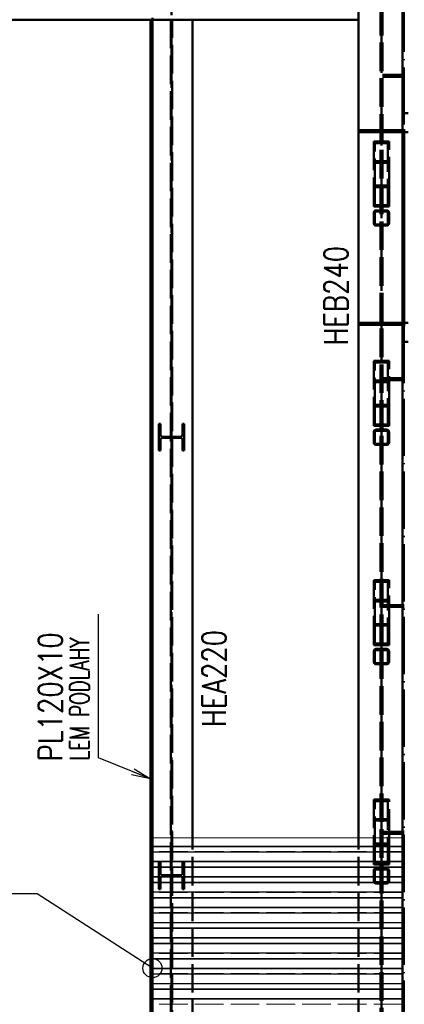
# Paper-space layout 'Layout1' of a CAD drawing. Extents: x -2 to 1033, y -36 to 596.
# Tile 45 of 89: x 374 to 415, y 84 to 188. Entities that reach past the tile are written whole.
import ezdxf

# ---------------------------------------------------------------- set-up
doc = ezdxf.new("R2010")
doc.units = 0
doc.linetypes.add('ACAD_ISO02W100', pattern=[15, 12, -3])
doc.linetypes.add('ACAD_ISO04W100', pattern=[30.5, 24, -3, 0.5, -3])
doc.layers.get('0').update_dxf_attribs({"linetype": 'CONTINUOUS'})
doc.layers.get('DEFPOINTS').update_dxf_attribs({"color": 132, "linetype": 'CONTINUOUS'})
for name, color, linetype, lineweight in [('SS_2.ET-HALA_TaO-VESTAVBA_A1÷B2-P.NOSNIK', 172, 'CONTINUOUS', 50), ('SS_2.ET-HALA_TaO-VESTAVBA_A1÷B2-PODLAHA_LEM', 102, 'CONTINUOUS', 50), ('SS_2.ET-HALA_TaO-VESTAVBA_A1÷B2-SCHODISTE', 14, 'CONTINUOUS', 50), ('SS_2.ET-HALA_TaO-VESTAVBA_A1÷B2-TRAPEZ.PLECH', 153, 'CONTINUOUS', 18), ('SS_2.ET-HALA_TaO-VESTAVBA_A1÷B2-VAZBA', 200, 'CONTINUOUS', 50), ('SS_2.ET-HALA_TaO-VESTAVBA_A1÷B2-ZABRADLI', 30, 'CONTINUOUS', 50), ('SS_KOTY', 3, 'CONTINUOUS', 25), ('SS_POPIS_PROFILU', 13, 'CONTINUOUS', 25)]:
    doc.layers.add(name, color=color, linetype=linetype, lineweight=lineweight)
doc.styles.add('ROMANS', font='romans.shx', dxfattribs={"width": 0.8})
doc.styles.add('romans.shx', font='romans.shx', dxfattribs={"height": 5})
doc.dimstyles.new('A-1_(2.5)_50AS', dxfattribs={"dimtxt": 2.5, "dimasz": 2, "dimexe": 1, "dimexo": 2, "dimgap": 0, "dimtad": 0, "dimdec": 1, "dimlfac": 50, "dimrnd": 1, "dimtxsty": 'ROMANS', "dimblk1": 'OBLIQUE', "dimblk2": 'OBLIQUE', "dimsah": 1, "dimcen": 2, "dimclrd": 256, "dimclre": 256, "dimclrt": 256, "dimadec": 1, "dimazin": 2, "dimtfac": 0.714286, "dimtdec": 1, "dimtmove": 0, "dimatfit": 3, "dimldrblk": 'OPEN', "dimfxl": 1, "dimtvp": 1.142857, "dimtfill": 1, "dimtolj": 1, "dimlwd": -1, "dimlwe": -1, "dimarcsym": 0})

# ---------------------------------------------------------------- blocks, each defined once
blk = doc.blocks.new('_Oblique')
at = {"color": 0, "linetype": 'ByBlock', "lineweight": -2}
blk.add_line((-0.5, -0.5), (0.5, 0.5), dxfattribs=at)
blk = doc.blocks.new('*D29')
at = {"layer": 'DEFPOINTS', "color": 0, "transparency": 16777216}
for p in [(422.29, 335.36), (412.29, 302.39, -6039.2), (422.29, 175.79, -6036.8)]:
    blk.add_point(p, dxfattribs=at)
at = {"layer": 'SS_KOTY', "transparency": 16777216}
for p, q in [((412.29, 304.39), (412.29, 336.36)), ((422.29, 177.79), (422.29, 336.36)), ((412.29, 335.36), (422.29, 335.36))]:
    blk.add_line(p, q, dxfattribs=at)
at = {"layer": 'SS_KOTY', "transparency": 16777216, "xscale": 2, "yscale": 2, "zscale": 2, "rotation": 180}
blk.add_blockref('_Oblique', (412.29, 335.36), dxfattribs=at)
at = {"layer": 'SS_KOTY', "transparency": 16777216, "xscale": 2, "yscale": 2, "zscale": 2}
blk.add_blockref('_Oblique', (422.29, 335.36), dxfattribs=at)
at = {"layer": 'SS_KOTY', "transparency": 16777216, "insert": (417.29, 338.22), "char_height": 2.5, "attachment_point": 5, "style": 'ROMANS', "bg_fill": 3, "box_fill_scale": 1.1, "bg_fill_color": 256, "bg_fill_true_color": 13158600, "bg_fill_transparency": 0}
blk.add_mtext('\\A1;500', dxfattribs=at)
blk = doc.blocks.new('_OPEN')
at = {"color": 0, "linetype": 'ByBlock'}
for p, q in [((-1, 0.167), (0, 0)), ((0, 0), (-1, -0.167)), ((0, 0), (-1, 0))]:
    blk.add_line(p, q, dxfattribs=at)
blk = doc.blocks.new('*D31')
at = {"layer": 'DEFPOINTS', "color": 0, "transparency": 16777216}
for p in [(412.29, 302.39, -6039.2), (489.07, 302.39), (412.29, 74.79, -6039.2)]:
    blk.add_point(p, dxfattribs=at)
at = {"layer": 'SS_KOTY', "transparency": 16777216}
for p, q in [((414.29, 302.39), (490.07, 302.39)), ((489.07, 74.79), (489.07, 302.39)), ((414.29, 74.79), (490.07, 74.79))]:
    blk.add_line(p, q, dxfattribs=at)
at = {"layer": 'SS_KOTY', "transparency": 16777216, "xscale": 2, "yscale": 2, "zscale": 2}
for p, rotation in [((489.07, 302.39), 90), ((489.07, 74.79), 270)]:
    blk.add_blockref('_Oblique', p, dxfattribs=dict(at, rotation=rotation))
at = {"layer": 'SS_KOTY', "transparency": 16777216, "insert": (486.21, 188.59), "char_height": 2.5, "attachment_point": 5, "rotation": 90, "style": 'ROMANS', "bg_fill": 3, "box_fill_scale": 1.1, "bg_fill_color": 256, "bg_fill_true_color": 13158600, "bg_fill_transparency": 0}
blk.add_mtext('\\A1;11380', dxfattribs=at)
blk = doc.blocks.new('*D44')
at = {"layer": 'DEFPOINTS', "color": 0, "transparency": 16777216}
for p in [(412.29, 189.79, -6039.2), (483.07, 189.79), (442.29, 175.79, -6036.9)]:
    blk.add_point(p, dxfattribs=at)
at = {"layer": 'SS_KOTY', "transparency": 16777216}
for p, q in [((414.29, 189.79), (484.07, 189.79)), ((483.07, 175.79), (483.07, 189.79)), ((444.29, 175.79), (484.07, 175.79))]:
    blk.add_line(p, q, dxfattribs=at)
at = {"layer": 'SS_KOTY', "transparency": 16777216, "xscale": 2, "yscale": 2, "zscale": 2}
for p, rotation in [((483.07, 189.79), 90), ((483.07, 175.79), 270)]:
    blk.add_blockref('_Oblique', p, dxfattribs=dict(at, rotation=rotation))
at = {"layer": 'SS_KOTY', "transparency": 16777216, "insert": (480.21, 182.79), "char_height": 2.5, "attachment_point": 5, "rotation": 90, "style": 'ROMANS', "bg_fill": 3, "box_fill_scale": 1.1, "bg_fill_color": 256, "bg_fill_true_color": 13158600, "bg_fill_transparency": 0}
blk.add_mtext('\\A1;700', dxfattribs=at)

psp = doc.layouts.get("Layout1")

# ---------------------------------------------------------------- linework, layer by layer
at = {"layer": 'SS_2.ET-HALA_TaO-VESTAVBA_A1÷B2-P.NOSNIK', "color": 1, "linetype": 'Continuous', "ltscale": 0.25}
for p, q in [((409.8906, 187.5914), (409.8906, 191.9914)), ((388.2907, 187.5914), (409.8906, 187.5914)), ((392.4907, 101.7914), (392.4907, 187.5914))]:
    psp.add_line(p, q, dxfattribs=at)
at = {"layer": 'SS_2.ET-HALA_TaO-VESTAVBA_A1÷B2-P.NOSNIK', "color": 7, "linetype": 'ACAD_ISO04W100', "ltscale": 0.25}
psp.add_line((390.2907, 43.1914), (390.2907, 189.7914), dxfattribs=at)
at = {"layer": 'SS_2.ET-HALA_TaO-VESTAVBA_A1÷B2-P.NOSNIK', "color": 3, "linetype": 'ACAD_ISO02W100', "ltscale": 0.25}
for p, q in [((390.2207, 187.5914), (390.2207, 43.1914)), ((390.3607, 43.1914), (390.3607, 187.5914)), ((389.1307, 145.1914), (388.9607, 145.1914)), ((388.9607, 142.3914), (388.9607, 145.1914)), ((389.1307, 145.1914), (389.1307, 144.0864)), ((391.6207, 145.1914), (391.4507, 145.1914)), ((391.4507, 144.0864), (391.4507, 145.1914)), ((391.6207, 145.1914), (391.6207, 142.3914)), ((389.3707, 143.8464), (391.2107, 143.8464)), ((391.2107, 143.7364), (389.3707, 143.7364)), ((389.1307, 143.4964), (389.1307, 142.3914)), ((391.4507, 142.3914), (391.4507, 143.4964)), ((388.9607, 142.3914), (389.1307, 142.3914)), ((391.4507, 142.3914), (391.6207, 142.3914)), ((392.4907, 81.7914), (392.4907, 101.7914)), ((389.1307, 99.1914), (388.9607, 99.1914)), ((388.9607, 96.3914), (388.9607, 99.1914)), ((389.1307, 99.1914), (389.1307, 98.0864)), ((391.6207, 99.1914), (391.4507, 99.1914)), ((391.4507, 98.0864), (391.4507, 99.1914)), ((391.6207, 99.1914), (391.6207, 96.3914)), ((389.1307, 97.4964), (389.1307, 96.3914)), ((389.3707, 97.8464), (391.2107, 97.8464)), ((391.2107, 97.7364), (389.3707, 97.7364)), ((391.4507, 96.3914), (391.4507, 97.4964)), ((388.9607, 96.3914), (389.1307, 96.3914)), ((391.4507, 96.3914), (391.6207, 96.3914))]:
    psp.add_line(p, q, dxfattribs=at)
at = {"layer": 'SS_2.ET-HALA_TaO-VESTAVBA_A1÷B2-P.NOSNIK', "color": 3, "linetype": 'ACAD_ISO02W100', "ltscale": 0.25, "extrusion": (-7.57912e-14, -3.13938e-14, -1)}
for centre in [(-389.3707, 144.0864), (-389.3707, 98.0864)]:
    psp.add_arc(centre, 0.24, 270, 0, dxfattribs=at)
at = {"layer": 'SS_2.ET-HALA_TaO-VESTAVBA_A1÷B2-P.NOSNIK', "color": 3, "linetype": 'ACAD_ISO02W100', "ltscale": 0.25, "extrusion": (-7.57912e-14, 3.13938e-14, -1)}
psp.add_arc((-389.3707, 143.4964), 0.24, 0, 90, dxfattribs=at)
at = {"layer": 'SS_2.ET-HALA_TaO-VESTAVBA_A1÷B2-P.NOSNIK', "color": 3, "linetype": 'ACAD_ISO02W100', "ltscale": 0.25, "extrusion": (3.13938e-14, -7.57912e-14, -1)}
for centre in [(-391.2107, 144.0864), (-391.2107, 98.0864)]:
    psp.add_arc(centre, 0.24, 180, 270, dxfattribs=at)
at = {"layer": 'SS_2.ET-HALA_TaO-VESTAVBA_A1÷B2-P.NOSNIK', "color": 3, "linetype": 'ACAD_ISO02W100', "ltscale": 0.25, "extrusion": (3.13938e-14, 7.57912e-14, -1)}
psp.add_arc((-391.2107, 143.4964), 0.24, 90, 180, dxfattribs=at)
at = {"layer": 'SS_2.ET-HALA_TaO-VESTAVBA_A1÷B2-P.NOSNIK', "color": 3, "linetype": 'ACAD_ISO02W100', "ltscale": 0.25, "extrusion": (-1.51582e-13, 6.27875e-14, -1)}
psp.add_arc((-389.3707, 97.4964), 0.24, 0, 90, dxfattribs=at)
at = {"layer": 'SS_2.ET-HALA_TaO-VESTAVBA_A1÷B2-P.NOSNIK', "color": 3, "linetype": 'ACAD_ISO02W100', "ltscale": 0.25, "extrusion": (6.27875e-14, 1.51582e-13, -1)}
psp.add_arc((-391.2107, 97.4964), 0.24, 90, 180, dxfattribs=at)
at = {"layer": 'SS_2.ET-HALA_TaO-VESTAVBA_A1÷B2-PODLAHA_LEM', "color": 1, "linetype": 'Continuous', "ltscale": 0.25}
for p, q in [((298.5907, 187.5914), (388.2907, 187.5914)), ((388.0907, 43.3914), (388.0907, 187.5914)), ((388.2907, 187.5914), (388.2907, 187.7914)), ((388.2907, 43.3914), (388.2907, 187.5914))]:
    psp.add_line(p, q, dxfattribs=at)
at = {"layer": 'SS_2.ET-HALA_TaO-VESTAVBA_A1÷B2-PODLAHA_LEM', "color": 7, "linetype": 'ACAD_ISO04W100', "ltscale": 0.25}
for p, q in [((388.2907, 187.5914), (298.5907, 187.5914)), ((388.0907, 43.1914), (388.0907, 187.5914))]:
    psp.add_line(p, q, dxfattribs=at)
at = {"layer": 'SS_2.ET-HALA_TaO-VESTAVBA_A1÷B2-VAZBA', "color": 1, "linetype": 'Continuous', "ltscale": 0.25}
psp.add_line((409.8907, 101.7914), (409.8907, 187.5914), dxfattribs=at)
at = {"layer": 'SS_2.ET-HALA_TaO-VESTAVBA_A1÷B2-VAZBA', "color": 3, "linetype": 'ACAD_ISO02W100', "ltscale": 0.25}
for p, q in [((411.4907, 174.7995), (411.4907, 170.1995)), ((411.6107, 170.0333), (411.6107, 174.6333)), ((411.4907, 170.1995), (411.4907, 167.9834)), ((411.6107, 168.1496), (411.6107, 170.0333)), ((411.4907, 167.3514), (411.4907, 166.2314)), ((411.6107, 166.2314), (411.6107, 167.3514)), ((409.8907, 155.7914), (411.6907, 155.7914)), ((409.8907, 155.5914), (411.6907, 155.5914)), ((411.6907, 155.7914), (411.6907, 155.5914)), ((411.4907, 151.7995), (411.4907, 147.1995)), ((411.6107, 147.0333), (411.6107, 151.6333)), ((411.4907, 147.1995), (411.4907, 144.9834)), ((411.6107, 145.1496), (411.6107, 147.0333)), ((411.4907, 144.3514), (411.4907, 143.2314)), ((411.6107, 143.2314), (411.6107, 144.3514)), ((411.4907, 128.7995), (411.4907, 124.1995)), ((411.6107, 124.0333), (411.6107, 128.6333)), ((411.4907, 124.1995), (411.4907, 121.9834)), ((411.6107, 122.1496), (411.6107, 124.0333)), ((411.4907, 121.3514), (411.4907, 120.2314)), ((411.6107, 120.2314), (411.6107, 121.3514)), ((411.4907, 105.7995), (411.4907, 101.1995)), ((411.6107, 101.0333), (411.6107, 105.6333)), ((409.8907, 81.7914), (409.8907, 101.7914)), ((411.4907, 101.1995), (411.4907, 98.9834)), ((411.6107, 99.1496), (411.6107, 101.0333)), ((411.4907, 98.3514), (411.4907, 97.2314)), ((411.6107, 97.2314), (411.6107, 98.3514))]:
    psp.add_line(p, q, dxfattribs=at)
for centre, start, end in [((411.7307, 167.3514), 90, 180), ((411.7307, 166.2314), 180, 270), ((411.7307, 144.3514), 90, 180), ((411.7307, 143.2314), 180, 270), ((411.7307, 121.3514), 90, 180), ((411.7307, 120.2314), 180, 270), ((411.7307, 98.3514), 90, 180), ((411.7307, 97.2314), 180, 270)]:
    psp.add_arc(centre, 0.24, start, end, dxfattribs=at)
at = {"layer": 'SS_2.ET-HALA_TaO-VESTAVBA_A1÷B2-VAZBA', "color": 3, "linetype": 'ACAD_ISO02W100', "ltscale": 0.25, "extrusion": (0, 0, -1)}
for centre in [(-411.7307, 167.3514), (-411.7307, 144.3514)]:
    psp.add_arc(centre, 0.12, 0, 90, dxfattribs=at)
at = {"layer": 'SS_2.ET-HALA_TaO-VESTAVBA_A1÷B2-VAZBA', "color": 3, "linetype": 'ACAD_ISO02W100', "ltscale": 0.25, "extrusion": (-3.03165e-13, -1.25575e-13, -1)}
for centre in [(-411.7307, 166.2314), (-411.7307, 143.2314), (-411.7307, 120.2314)]:
    psp.add_arc(centre, 0.12, 270, 0, dxfattribs=at)
at = {"layer": 'SS_2.ET-HALA_TaO-VESTAVBA_A1÷B2-VAZBA', "color": 3, "linetype": 'ACAD_ISO02W100', "ltscale": 0.25, "extrusion": (1.51582e-13, -6.27875e-14, -1)}
psp.add_arc((-411.7307, 121.3514), 0.12, 0, 90, dxfattribs=at)
at = {"layer": 'SS_2.ET-HALA_TaO-VESTAVBA_A1÷B2-VAZBA', "color": 3, "linetype": 'ACAD_ISO02W100', "ltscale": 0.25, "extrusion": (-3.03165e-13, 1.25575e-13, -1)}
psp.add_arc((-411.7307, 98.3514), 0.12, 0, 90, dxfattribs=at)
at = {"layer": 'SS_2.ET-HALA_TaO-VESTAVBA_A1÷B2-VAZBA', "color": 3, "linetype": 'ACAD_ISO02W100', "ltscale": 0.25, "extrusion": (-1.51582e-13, -6.27875e-14, -1)}
psp.add_arc((-411.7307, 97.2314), 0.12, 270, 0, dxfattribs=at)
at = {"layer": 'SS_POPIS_PROFILU', "color": 0, "linetype": 'ByBlock'}
for p, q in [((388.0907, 107.957), (386.2382, 108.711)), ((386.3639, 109.0197), (388.0907, 107.957)), ((388.0907, 107.957), (386.1126, 108.4023))]:
    psp.add_line(p, q, dxfattribs=at)
at = {"layer": 'SS_POPIS_PROFILU', "color": 0, "linetype": 'ByBlock', "lineweight": -2}
psp.add_line((388.2907, 88.1153, -6038.42), (386.6103, 89.1999, -6038.42), dxfattribs=at)
at = {"layer": 'SS_POPIS_PROFILU', "color": 13}
for points in [[(388.0907, 107.957), (382.6422, 110.1748), (382.6422, 125.2224)], [(388.2907, 88.1153), (376.2044, 95.9164), (343.3472, 95.9164)]]:
    psp.add_lwpolyline(points, dxfattribs=at)
at = {"layer": 'SS_POPIS_PROFILU', "color": 0, "linetype": 'ByBlock', "lineweight": -2}
psp.add_circle((388.2907, 88.1153, -6038.42), 1, dxfattribs=at)

# ---------------------------------------------------------------- texts
at = {"layer": 'SS_POPIS_PROFILU', "color": 13, "style": 'romans.shx'}
for s, height, width, p in [('HEB240', 2.5, 0.8, (408.7799, 153.409)), ('HEA220', 2.5, 0.8, (396.0007, 113.3844)), ('PL120X10', 2.5, 0.8, (378.8422, 109.7977)), ('LEM PODLAHY', 2, 0.7, (381.6422, 109.9108))]:
    psp.add_text(s, height=height, rotation=90, dxfattribs=dict(at, width=width)).set_placement(p)

# ---------------------------------------------------------------- dimensions: what is measured, and where the dimension line sits
at = {"layer": 'SS_KOTY'}
dim = psp.add_linear_dim(base=(422.2907, 335.3645), p1=(412.2907, 302.3914, -6039.2), p2=(422.2907, 175.7914, -6036.8), dimstyle='A-1_(2.5)_50AS', override={"dimtmove": 1}, dxfattribs=at)
dim.commit()
dim.dimension.update_dxf_attribs({"geometry": '*D29', "text_midpoint": (417.2907, 338.2217)})

# ---------------------------------------------------------------- next in the draw order: linework, layer by layer
at = {"layer": 'SS_2.ET-HALA_TaO-VESTAVBA_A1÷B2-VAZBA', "color": 3, "linetype": 'ACAD_ISO02W100', "ltscale": 0.25}
for p, q in [((411.6907, 175.9914), (409.8907, 175.9914)), ((411.6907, 175.7914), (409.8907, 175.7914)), ((411.6907, 175.9914), (411.6907, 175.7914))]:
    psp.add_line(p, q, dxfattribs=at)

# ---------------------------------------------------------------- next in the draw order: dimensions: what is measured, and where the dimension line sits
at = {"layer": 'SS_KOTY'}
dim = psp.add_linear_dim(base=(489.0657, 302.3914), p1=(412.2907, 74.7914, -6039.2), p2=(412.2907, 302.3914, -6039.2), angle=90, dimstyle='A-1_(2.5)_50AS', dxfattribs=at)
dim.commit()
dim.dimension.update_dxf_attribs({"geometry": '*D31', "text_midpoint": (486.2086, 188.5914)})

# ---------------------------------------------------------------- next in the draw order: linework, layer by layer
at = {"layer": 'SS_2.ET-HALA_TaO-VESTAVBA_A1÷B2-SCHODISTE', "color": 1, "linetype": 'Continuous', "ltscale": 0.25}
psp.add_line((414.6907, 155.7914), (415.0907, 155.7914), dxfattribs=at)
at = {"layer": 'SS_2.ET-HALA_TaO-VESTAVBA_A1÷B2-SCHODISTE', "color": 3, "linetype": 'ACAD_ISO02W100', "ltscale": 0.25}
psp.add_line((415.0907, 153.7914), (414.6907, 153.7914), dxfattribs=at)
at = {"layer": 'SS_2.ET-HALA_TaO-VESTAVBA_A1÷B2-TRAPEZ.PLECH', "color": 5, "linetype": 'Continuous', "ltscale": 0.25}
for p, q in [((414.4907, 101.7914), (388.2907, 101.7914)), ((388.2907, 100.9153), (414.4907, 100.9153)), ((388.2907, 100.8502), (414.4907, 100.8502)), ((388.2907, 100.3154), (414.4907, 100.3154)), ((388.2907, 100.2675), (414.4907, 100.2675)), ((388.2907, 99.3153), (414.4907, 99.3153)), ((388.2907, 99.2674), (414.4907, 99.2674)), ((388.2907, 98.7326), (414.4907, 98.7326)), ((388.2907, 98.6675), (414.4907, 98.6675)), ((388.2907, 97.7153), (414.4907, 97.7153)), ((388.2907, 97.6502), (414.4907, 97.6502)), ((388.2907, 97.1154), (414.4907, 97.1154)), ((388.2907, 97.0675), (414.4907, 97.0675)), ((388.2907, 96.1153), (414.4907, 96.1153)), ((388.2907, 96.0674), (414.4907, 96.0674)), ((388.2907, 95.5326), (414.4907, 95.5326)), ((388.2907, 95.4675), (414.4907, 95.4675)), ((388.2907, 94.5153), (414.4907, 94.5153)), ((388.2907, 94.4502), (414.4907, 94.4502)), ((388.2907, 93.9154), (414.4907, 93.9154)), ((388.2907, 93.8675), (414.4907, 93.8675)), ((388.2907, 92.9153), (414.4907, 92.9153)), ((388.2907, 92.8674), (414.4907, 92.8674)), ((388.2907, 92.3326), (414.4907, 92.3326)), ((388.2907, 92.2675), (414.4907, 92.2675)), ((388.2907, 91.3153), (414.4907, 91.3153)), ((388.2907, 91.2502), (414.4907, 91.2502)), ((388.2907, 90.7154), (414.4907, 90.7154)), ((388.2907, 90.6675), (414.4907, 90.6675)), ((388.2907, 89.7153), (414.4907, 89.7153)), ((388.2907, 89.6674), (414.4907, 89.6674)), ((388.2907, 89.1326), (414.4907, 89.1326)), ((388.2907, 89.0675), (414.4907, 89.0675)), ((388.2907, 88.1153), (414.4907, 88.1153)), ((388.2907, 88.0502), (414.4907, 88.0502)), ((388.2907, 87.5154), (414.4907, 87.5154)), ((388.2907, 87.4675), (414.4907, 87.4675)), ((388.2907, 86.5153), (414.4907, 86.5153)), ((388.2907, 86.4674), (414.4907, 86.4674)), ((388.2907, 85.9326), (414.4907, 85.9326)), ((388.2907, 85.8675), (414.4907, 85.8675)), ((388.2907, 84.9153), (414.4907, 84.9153)), ((388.2907, 84.8502), (414.4907, 84.8502))]:
    psp.add_line(p, q, dxfattribs=at)
at = {"layer": 'SS_2.ET-HALA_TaO-VESTAVBA_A1÷B2-TRAPEZ.PLECH', "color": 5, "linetype": 'ACAD_ISO02W100', "ltscale": 0.25}
for p, q in [((414.4907, 100.8674), (388.2907, 100.8674)), ((414.4907, 100.3326), (388.2907, 100.3326)), ((414.4907, 99.2502), (388.2907, 99.2502)), ((414.4907, 98.7154), (388.2907, 98.7154)), ((414.4907, 97.6674), (388.2907, 97.6674)), ((414.4907, 97.1326), (388.2907, 97.1326)), ((414.4907, 96.0502), (388.2907, 96.0502)), ((414.4907, 95.5154), (388.2907, 95.5154)), ((414.4907, 94.4674), (388.2907, 94.4674)), ((414.4907, 93.9326), (388.2907, 93.9326)), ((414.4907, 92.8502), (388.2907, 92.8502)), ((414.4907, 92.3154), (388.2907, 92.3154)), ((414.4907, 91.2674), (388.2907, 91.2674)), ((414.4907, 90.7326), (388.2907, 90.7326)), ((414.4907, 89.6502), (388.2907, 89.6502)), ((414.4907, 89.1154), (388.2907, 89.1154)), ((414.4907, 88.0674), (388.2907, 88.0674)), ((414.4907, 87.5326), (388.2907, 87.5326)), ((414.4907, 86.4502), (388.2907, 86.4502)), ((414.4907, 85.9154), (388.2907, 85.9154)), ((414.4907, 84.8674), (388.2907, 84.8674)), ((414.4907, 84.3326), (388.2907, 84.3326))]:
    psp.add_line(p, q, dxfattribs=at)
at = {"layer": 'SS_2.ET-HALA_TaO-VESTAVBA_A1÷B2-VAZBA', "color": 7, "linetype": 'ACAD_ISO04W100', "ltscale": 0.25}
for p, q in [((412.2907, 173.6914), (412.2907, 166.7914)), ((412.2907, 150.6914), (412.2907, 143.7914)), ((412.2907, 127.6914), (412.2907, 120.7914)), ((412.2907, 104.6914), (412.2907, 97.7914))]:
    psp.add_line(p, q, dxfattribs=at)
at = {"layer": 'SS_2.ET-HALA_TaO-VESTAVBA_A1÷B2-VAZBA', "color": 3, "linetype": 'ACAD_ISO02W100', "ltscale": 0.25}
for p, q in [((413.0907, 172.5834), (411.4907, 172.5834)), ((412.9707, 172.7496), (411.6107, 172.7496)), ((411.4907, 170.1995), (413.0907, 170.1995)), ((411.6107, 170.0333), (412.9707, 170.0333)), ((412.9707, 170.0333), (412.9707, 168.1496)), ((413.0907, 170.0333), (413.0907, 170.1995)), ((413.0907, 167.9834), (413.0907, 170.0333)), ((411.4907, 167.9834), (413.0907, 167.9834)), ((411.6107, 168.1496), (412.9707, 168.1496)), ((411.7307, 167.5914), (412.8507, 167.5914)), ((412.8507, 167.4714), (411.7307, 167.4714)), ((412.9707, 167.3514), (412.9707, 166.2314)), ((413.0907, 166.2314), (413.0907, 167.3514)), ((411.7307, 166.1114), (412.8507, 166.1114)), ((412.8507, 165.9914), (411.7307, 165.9914)), ((411.6907, 155.7914), (412.1907, 155.7914)), ((411.6907, 155.5914), (412.1907, 155.5914)), ((412.3907, 155.7914), (412.8907, 155.7914)), ((412.3907, 155.5914), (412.8907, 155.5914)), ((412.8907, 155.7914), (414.6907, 155.7914)), ((412.8907, 155.5914), (412.8907, 155.7914)), ((412.8907, 155.5914), (414.6907, 155.5914)), ((413.0907, 151.7995), (411.4907, 151.7995)), ((412.9707, 151.6333), (411.6107, 151.6333)), ((412.9707, 151.6333), (412.9707, 147.0333)), ((413.0907, 147.1995), (413.0907, 151.7995)), ((412.9707, 149.7496), (411.6107, 149.7496)), ((413.0907, 149.5834), (411.4907, 149.5834)), ((411.4907, 147.1995), (413.0907, 147.1995)), ((411.6107, 147.0333), (412.9707, 147.0333)), ((412.9707, 147.0333), (412.9707, 145.1496)), ((413.0907, 144.9834), (413.0907, 147.1995)), ((411.4907, 144.9834), (413.0907, 144.9834)), ((411.6107, 145.1496), (412.9707, 145.1496)), ((411.7307, 144.5914), (412.8507, 144.5914)), ((412.8507, 144.4714), (411.7307, 144.4714)), ((412.9707, 144.3514), (412.9707, 143.2314)), ((413.0907, 143.2314), (413.0907, 144.3514)), ((411.7307, 143.1114), (412.8507, 143.1114)), ((412.8507, 142.9914), (411.7307, 142.9914)), ((413.0907, 128.7995), (411.4907, 128.7995)), ((412.9707, 128.6333), (411.6107, 128.6333)), ((412.9707, 128.6333), (412.9707, 124.0333)), ((413.0907, 124.1995), (413.0907, 128.7995)), ((413.0907, 126.5834), (411.4907, 126.5834)), ((412.9707, 126.7496), (411.6107, 126.7496)), ((411.4907, 124.1995), (413.0907, 124.1995)), ((411.6107, 124.0333), (412.9707, 124.0333)), ((412.9707, 124.0333), (412.9707, 122.1496)), ((413.0907, 121.9834), (413.0907, 124.1995)), ((411.4907, 121.9834), (413.0907, 121.9834)), ((411.6107, 122.1496), (412.9707, 122.1496)), ((411.7307, 121.5914), (412.8507, 121.5914)), ((412.8507, 121.4714), (411.7307, 121.4714)), ((412.9707, 121.3514), (412.9707, 120.2314)), ((413.0907, 120.2314), (413.0907, 121.3514)), ((411.7307, 120.1114), (412.8507, 120.1114)), ((412.8507, 119.9914), (411.7307, 119.9914)), ((413.0907, 105.7995), (411.4907, 105.7995)), ((412.9707, 105.6333), (411.6107, 105.6333)), ((412.9707, 105.6333), (412.9707, 101.0333)), ((413.0907, 101.7914), (413.0907, 105.7995)), ((413.0907, 103.5834), (411.4907, 103.5834)), ((412.9707, 103.7496), (411.6107, 103.7496)), ((413.0907, 101.1995), (413.0907, 101.7914)), ((411.4907, 101.1995), (413.0907, 101.1995)), ((411.6107, 101.0333), (412.9707, 101.0333)), ((412.9707, 101.0333), (412.9707, 99.1496)), ((413.0907, 98.9834), (413.0907, 101.1995)), ((411.6107, 99.1496), (412.9707, 99.1496)), ((411.4907, 98.9834), (413.0907, 98.9834)), ((411.7307, 98.5914), (412.8507, 98.5914)), ((412.8507, 98.4714), (411.7307, 98.4714)), ((412.9707, 98.3514), (412.9707, 97.2314)), ((413.0907, 97.2314), (413.0907, 98.3514)), ((411.7307, 97.1114), (412.8507, 97.1114)), ((412.8507, 96.9914), (411.7307, 96.9914))]:
    psp.add_line(p, q, dxfattribs=at)
for centre, start, end in [((412.8507, 167.3514), 0, 90), ((412.8507, 166.2314), 270, 0), ((412.8507, 144.3514), 0, 90), ((412.8507, 143.2314), 270, 0), ((412.8507, 121.3514), 0, 90), ((412.8507, 120.2314), 270, 0), ((412.8507, 98.3514), 0, 90), ((412.8507, 97.2314), 270, 0)]:
    psp.add_arc(centre, 0.24, start, end, dxfattribs=at)
at = {"layer": 'SS_2.ET-HALA_TaO-VESTAVBA_A1÷B2-VAZBA', "color": 3, "linetype": 'ACAD_ISO02W100', "ltscale": 0.25, "extrusion": (0, 0, -1)}
for centre in [(-412.8507, 167.3514), (-412.8507, 144.3514)]:
    psp.add_arc(centre, 0.12, 90, 180, dxfattribs=at)
at = {"layer": 'SS_2.ET-HALA_TaO-VESTAVBA_A1÷B2-VAZBA', "color": 3, "linetype": 'ACAD_ISO02W100', "ltscale": 0.25, "extrusion": (1.25575e-13, -3.03165e-13, -1)}
for centre in [(-412.8507, 166.2314), (-412.8507, 143.2314), (-412.8507, 120.2314)]:
    psp.add_arc(centre, 0.12, 180, 270, dxfattribs=at)
at = {"layer": 'SS_2.ET-HALA_TaO-VESTAVBA_A1÷B2-VAZBA', "color": 3, "linetype": 'ACAD_ISO02W100', "ltscale": 0.25, "extrusion": (-6.27875e-14, -1.51582e-13, -1)}
psp.add_arc((-412.8507, 121.3514), 0.12, 90, 180, dxfattribs=at)
at = {"layer": 'SS_2.ET-HALA_TaO-VESTAVBA_A1÷B2-VAZBA', "color": 3, "linetype": 'ACAD_ISO02W100', "ltscale": 0.25, "extrusion": (1.25575e-13, 3.03165e-13, -1)}
psp.add_arc((-412.8507, 98.3514), 0.12, 90, 180, dxfattribs=at)
at = {"layer": 'SS_2.ET-HALA_TaO-VESTAVBA_A1÷B2-VAZBA', "color": 3, "linetype": 'ACAD_ISO02W100', "ltscale": 0.25, "extrusion": (6.27875e-14, -1.51582e-13, -1)}
psp.add_arc((-412.8507, 97.2314), 0.12, 180, 270, dxfattribs=at)
at = {"layer": 'SS_2.ET-HALA_TaO-VESTAVBA_A1÷B2-ZABRADLI', "color": 7, "linetype": 'ACAD_ISO04W100', "ltscale": 0.25}
psp.add_line((414.6307, 155.4564), (414.6307, 72.9264), dxfattribs=at)
at = {"layer": 'SS_2.ET-HALA_TaO-VESTAVBA_A1÷B2-ZABRADLI', "color": 3, "linetype": 'ACAD_ISO02W100', "ltscale": 0.25}
for p, q in [((412.9907, 149.9914), (412.3907, 149.9914)), ((412.3907, 149.7914), (412.9907, 149.7914)), ((414.6907, 149.9914), (412.9907, 149.9914)), ((412.9907, 149.7914), (412.9907, 149.9914)), ((412.9907, 149.7914), (414.6907, 149.7914)), ((412.9907, 126.1914), (412.3907, 126.1914)), ((414.6907, 126.1914), (412.9907, 126.1914)), ((412.9907, 125.9914), (412.9907, 126.1914)), ((412.3907, 125.9914), (412.9907, 125.9914)), ((412.9907, 125.9914), (414.6907, 125.9914)), ((412.9907, 102.3914), (412.3907, 102.3914)), ((414.6907, 102.3914), (412.9907, 102.3914)), ((412.9907, 102.1914), (412.9907, 102.3914)), ((412.3907, 102.1914), (412.9907, 102.1914)), ((412.9907, 102.1914), (414.6907, 102.1914))]:
    psp.add_line(p, q, dxfattribs=at)

# ---------------------------------------------------------------- next in the draw order: dimensions: what is measured, and where the dimension line sits
at = {"layer": 'SS_KOTY'}
dim = psp.add_linear_dim(base=(483.0657, 189.7914), p1=(442.2907, 175.7914, -6036.9), p2=(412.2907, 189.7914, -6039.2), angle=90, dimstyle='A-1_(2.5)_50AS', override={"dimtmove": 1}, dxfattribs=at)
dim.commit()
dim.dimension.update_dxf_attribs({"geometry": '*D44', "text_midpoint": (480.2086, 182.7914)})

# ---------------------------------------------------------------- next in the draw order: linework, layer by layer
at = {"layer": 'SS_2.ET-HALA_TaO-VESTAVBA_A1÷B2-PODLAHA_LEM', "color": 1, "linetype": 'Continuous', "ltscale": 0.25}
for p, q in [((414.4907, 304.5914), (414.4907, 187.5914)), ((414.4907, 187.5914), (414.4907, 50.1914)), ((414.4907, 187.5914), (414.5707, 187.5914)), ((414.6907, 155.4564), (414.6907, 176.1264))]:
    psp.add_line(p, q, dxfattribs=at)
at = {"layer": 'SS_2.ET-HALA_TaO-VESTAVBA_A1÷B2-PODLAHA_LEM', "color": 3, "linetype": 'ACAD_ISO02W100', "ltscale": 0.25}
psp.add_line((414.5707, 187.5914), (414.6907, 187.5914), dxfattribs=at)
at = {"layer": 'SS_2.ET-HALA_TaO-VESTAVBA_A1÷B2-SCHODISTE', "color": 3, "linetype": 'ACAD_ISO02W100', "ltscale": 0.25}
psp.add_line((415.0907, 177.7914), (414.6907, 177.7914), dxfattribs=at)
at = {"layer": 'SS_2.ET-HALA_TaO-VESTAVBA_A1÷B2-SCHODISTE', "color": 1, "linetype": 'Continuous', "ltscale": 0.25}
psp.add_line((415.0907, 175.7914), (414.6907, 175.7914), dxfattribs=at)
at = {"layer": 'SS_2.ET-HALA_TaO-VESTAVBA_A1÷B2-VAZBA', "color": 7, "linetype": 'ACAD_ISO04W100', "ltscale": 0.25}
psp.add_line((412.2907, 302.3914), (412.2907, 74.7914), dxfattribs=at)
at = {"layer": 'SS_2.ET-HALA_TaO-VESTAVBA_A1÷B2-VAZBA', "color": 3, "linetype": 'ACAD_ISO02W100', "ltscale": 0.25}
for p, q in [((412.1907, 77.1914), (412.1907, 299.9914)), ((412.3907, 77.1914), (412.3907, 299.9914)), ((412.1907, 175.9914), (411.6907, 175.9914)), ((412.1907, 175.7914), (411.6907, 175.7914)), ((412.8907, 175.9914), (412.3907, 175.9914)), ((412.8907, 175.7914), (412.3907, 175.7914)), ((414.6907, 175.9914), (412.8907, 175.9914)), ((412.8907, 175.7914), (412.8907, 175.9914)), ((414.6907, 175.7914), (412.8907, 175.7914)), ((413.0907, 174.7995), (411.4907, 174.7995)), ((412.9707, 174.6333), (411.6107, 174.6333)), ((412.9707, 174.6333), (412.9707, 170.0333)), ((413.0907, 170.1995), (413.0907, 174.7995))]:
    psp.add_line(p, q, dxfattribs=at)
at = {"layer": 'SS_2.ET-HALA_TaO-VESTAVBA_A1÷B2-ZABRADLI', "color": 7, "linetype": 'ACAD_ISO04W100', "ltscale": 0.25}
psp.add_line((414.6307, 304.5814), (414.6307, 176.1264), dxfattribs=at)
at = {"layer": 'SS_2.ET-HALA_TaO-VESTAVBA_A1÷B2-ZABRADLI', "color": 3, "linetype": 'ACAD_ISO02W100', "ltscale": 0.25}
for p, q in [((412.9907, 181.7914), (412.3907, 181.7914)), ((414.6907, 181.7914), (412.9907, 181.7914)), ((412.9907, 181.5914), (412.9907, 181.7914)), ((412.3907, 181.5914), (412.9907, 181.5914)), ((412.9907, 181.5914), (414.6907, 181.5914))]:
    psp.add_line(p, q, dxfattribs=at)

doc.saveas('drawing.dxf')
